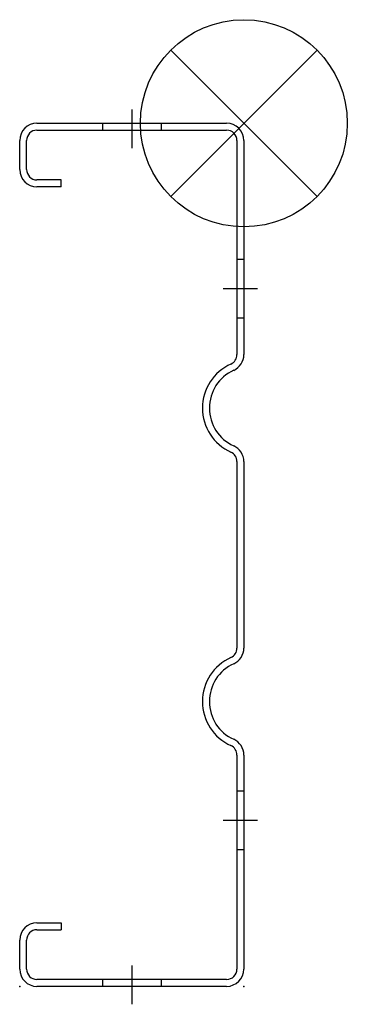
# Model space of a CAD drawing. Header units: millimetres. Extents: x -140 to -45, y 395 to 680.
import ezdxf

# ---------------------------------------------------------------- set-up
doc = ezdxf.new("R2010")
doc.units = ezdxf.units.MM
doc.linetypes.add('ACAD_ISO10W100', pattern=[18, 12, -3, 0, -3])
doc.linetypes.add('AUSGEZOGEN', pattern=[0])
doc.layers.add('CLEATS', color=7, linetype='Continuous')
doc.layers.add('SWAGEBEAM', color=7, linetype='AUSGEZOGEN')

# ---------------------------------------------------------------- blocks, each defined once
blk = doc.blocks.new('ZOP')
at = {"color": 6}
for p, q in [((21.21, 21.21), (-21.21, -21.21)), ((-21.21, 21.21), (21.21, -21.21))]:
    blk.add_line(p, q, dxfattribs=at)
blk.add_circle((0, 0), 30, dxfattribs=at)
blk = doc.blocks.new('A$C1ACB1E34')
blk.add_blockref('ZOP', (0, 0))

msp = doc.modelspace()

# ---------------------------------------------------------------- linework, layer by layer
at = {"layer": 'CLEATS', "color": 1, "linetype": 'ACAD_ISO10W100'}
for p, q in [((-107.5, 654), (-107.5, 642.8)), ((-107.5, 406), (-107.5, 394.8))]:
    msp.add_line(p, q, dxfattribs=at)
at = {"layer": 'SWAGEBEAM'}
for p, q in [((-135, 650), (-80, 650)), ((-135, 648), (-80, 648)), ((-116, 650), (-116, 648)), ((-99, 650), (-99, 648)), ((-140, 636.6), (-140, 645)), ((-138, 636.6), (-138, 645)), ((-77, 645), (-77, 582.99)), ((-75, 645), (-75, 582.99)), ((-128, 633.6), (-135, 633.6)), ((-128, 631.6), (-128, 633.6)), ((-128, 631.6), (-135, 631.6)), ((-75, 610.5), (-77, 610.5)), ((-75, 593.5), (-77, 593.5)), ((-77, 552.01), (-77, 497.99)), ((-75, 552.01), (-75, 497.99)), ((-77, 467.01), (-77, 405)), ((-75, 467.01), (-75, 405)), ((-75, 456.5), (-77, 456.5)), ((-75, 439.5), (-77, 439.5)), ((-135, 418.4), (-128, 418.4)), ((-135, 416.4), (-128, 416.4)), ((-128, 418.4), (-128, 416.4)), ((-140, 405), (-140, 413.4)), ((-138, 405), (-138, 413.4)), ((-80, 402), (-135, 402)), ((-80, 400), (-135, 400)), ((-116, 402), (-116, 400)), ((-99, 402), (-99, 400))]:
    msp.add_line(p, q, dxfattribs=at)
at = {"layer": 'SWAGEBEAM', "color": 1, "linetype": 'ACAD_ISO10W100'}
for p, q in [((-71, 602), (-81, 602)), ((-71, 448), (-81, 448))]:
    msp.add_line(p, q, dxfattribs=at)
at = {"layer": 'SWAGEBEAM'}
for centre, radius, start, end in [((-135, 645), 5, 90, 180), ((-135, 645), 3, 90, 180), ((-80, 645), 5, 0, 90), ((-80, 645), 3, 0, 90), ((-135, 636.6), 5, 180, 270), ((-135, 636.6), 3, 180, 270), ((-80, 582.99), 3, 294.3157, 0), ((-80, 582.99), 5, 294.3157, 0), ((-73, 567.5), 14, 114.3157, 245.6843), ((-73, 567.5), 12, 114.3157, 245.6843), ((-80, 552.01), 5, 0, 65.6843), ((-80, 552.01), 3, 0, 65.6843), ((-80, 497.99), 3, 294.3157, 0), ((-80, 497.99), 5, 294.3157, 0), ((-73, 482.5), 14, 114.3157, 245.6843), ((-73, 482.5), 12, 114.3157, 245.6843), ((-80, 467.01), 5, 0, 65.6843), ((-80, 467.01), 3, 0, 65.6843), ((-135, 413.4), 5, 90, 180), ((-135, 413.4), 3, 90, 180), ((-135, 405), 5, 180, 270), ((-135, 405), 3, 180, 270), ((-80, 405), 3, 270, 0), ((-80, 405), 5, 270, 0)]:
    msp.add_arc(centre, radius, start, end, dxfattribs=at)
at = {"layer": 'SWAGEBEAM', "linetype": 'ByBlock'}
for p in [(-140, 400), (-75, 400)]:
    msp.add_point(p, dxfattribs=at)

# ---------------------------------------------------------------- block references
at = {"layer": 'CLEATS'}
msp.add_blockref('A$C1ACB1E34', (-75, 650), dxfattribs=at)

doc.saveas('drawing.dxf')
